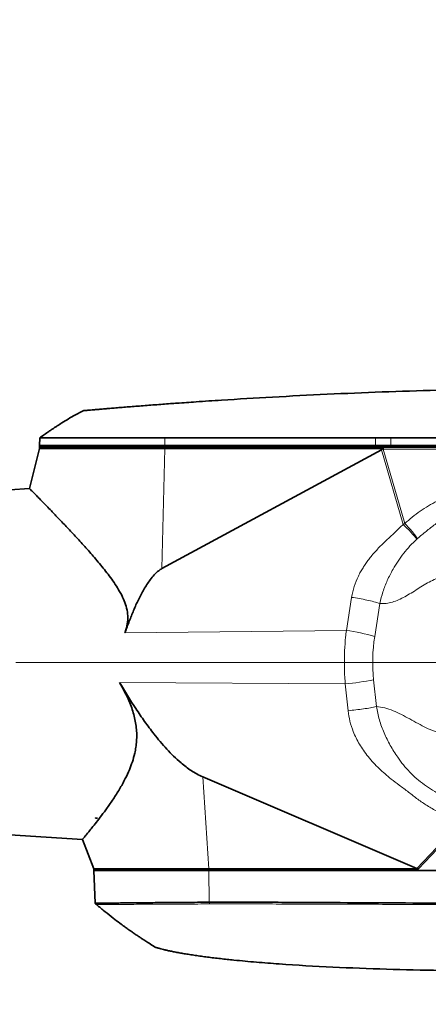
# Model space of a CAD drawing. Header units: millimetres. Extents: x 0 to 14900, y 0 to 10500.
# Tile 50 of 58: x 12307 to 12584, y 5590 to 6257. Entities that reach past the tile are written whole.
import ezdxf

# ---------------------------------------------------------------- set-up
doc = ezdxf.new("R2010")
doc.units = ezdxf.units.MM
doc.header["$LTSCALE"] = 25
doc.styles.add('SLDTEXTSTYLE0', font='TXT', dxfattribs={"width": 0.605})
doc.dimstyles.new('SLDDIMSTYLE1', dxfattribs={"dimtxt": 87.5, "dimasz": 87.5, "dimexe": 0, "dimexo": 0.0625, "dimgap": 21.875, "dimtad": 1, "dimdec": 4, "dimlfac": 25, "dimzin": 12, "dimdsep": 46, "dimtxsty": 'SLDTEXTSTYLE0', "dimsah": 1, "dimcen": 0.09, "dimadec": 1, "dimazin": 3, "dimtfac": 1, "dimtofl": 0, "dimtmove": 0, "dimatfit": 3, "dimfxl": 1, "dimfrac": 2, "dimtolj": 1, "dimtzin": 12, "dimarcsym": 0})
doc.dimstyles.new('SLDDIMSTYLE2', dxfattribs={"dimtxt": 87.5, "dimasz": 87.5, "dimexe": 0, "dimexo": 0.0625, "dimgap": 21.875, "dimtad": 1, "dimdec": 1, "dimrnd": 1e-09, "dimzin": 12, "dimdsep": 46, "dimtxsty": 'SLDTEXTSTYLE0', "dimsah": 1, "dimcen": 0, "dimadec": 0, "dimazin": 3, "dimtfac": 1, "dimtofl": 0, "dimtmove": 0, "dimatfit": 3, "dimfxl": 1, "dimfrac": 2, "dimtolj": 1, "dimtzin": 12, "dimarcsym": 0})

# ---------------------------------------------------------------- blocks, each defined once
blk = doc.blocks.new('_D_6')
at = {"color": 7, "linetype": 'Continuous', "lineweight": 0}
for p, q in [((7705.47, 6386.14), (7414.44, 6437.46)), ((12304.64, 5821.78), (14451.6, 5821.78))]:
    blk.add_line(p, q, dxfattribs=at)
at = {"color": 7, "linetype": 'Continuous', "lineweight": 18}
blk.add_arc((10906.09, 5821.78), 3508.01, 0, 170, dxfattribs=at)
for points in [[(7451.38, 6430.94), (7479.92, 6514.59), (7455.36, 6519.24)], [(14414.1, 5821.78), (14425.51, 5909.43), (14400.51, 5909.12)]]:
    blk.add_solid(points, dxfattribs=at)
at = {"color": 7, "linetype": 'Continuous', "lineweight": 18, "insert": (11097.81, 9439.64), "char_height": 87.5, "attachment_point": 1, "rotation": 355, "style": 'SLDTEXTSTYLE0'}
blk.add_mtext('170°', dxfattribs=at)
blk = doc.blocks.new('_D_7')
at = {"color": 7, "linetype": 'Continuous', "lineweight": 0}
for p, q in [((12304.64, 5821.78), (14452.32, 5821.78)), ((7705.47, 5257.43), (7413.73, 5205.99))]:
    blk.add_line(p, q, dxfattribs=at)
at = {"color": 7, "linetype": 'Continuous', "lineweight": 18}
blk.add_arc((10906.09, 5821.78), 3508.73, 190, 0, dxfattribs=at)
for points in [[(14414.82, 5821.78), (14401.23, 5734.45), (14426.23, 5734.14)], [(7450.66, 5212.5), (7454.65, 5124.2), (7479.21, 5128.85)]]:
    blk.add_solid(points, dxfattribs=at)
at = {"color": 7, "linetype": 'Continuous', "lineweight": 18, "insert": (11078.22, 2427.93), "char_height": 87.5, "attachment_point": 1, "rotation": 5, "style": 'SLDTEXTSTYLE0'}
blk.add_mtext('170°', dxfattribs=at)
blk = doc.blocks.new('_D_8')
at = {"color": 7, "linetype": 'Continuous', "lineweight": 0}
blk.add_line((13076.04, 8173.66), (10906.09, 5821.78), dxfattribs=at)
at = {"color": 7, "linetype": 'Continuous', "lineweight": 18}
blk.add_solid([(13076.04, 8173.66), (13007.52, 8117.82), (13025.9, 8100.87)], dxfattribs=at)
at = {"color": 7, "linetype": 'Continuous', "lineweight": 18, "insert": (11787.19, 6943), "char_height": 87.5, "attachment_point": 1, "rotation": 47.30384, "style": 'SLDTEXTSTYLE0'}
blk.add_mtext('R3200', dxfattribs=at)
blk = doc.blocks.new('_D_9')
at = {"color": 7, "linetype": 'Continuous', "lineweight": 0}
for q in [(12394.52, 6681.13), (10906.09, 5821.78)]:
    blk.add_line((11830.14, 6355.28), q, dxfattribs=at)
at = {"color": 7, "linetype": 'Continuous', "lineweight": 18}
blk.add_solid([(11830.14, 6355.28), (11912.17, 6388.21), (11899.67, 6409.86)], dxfattribs=at)
at = {"color": 7, "linetype": 'Continuous', "lineweight": 18, "insert": (12031.47, 6601.69), "char_height": 87.5, "attachment_point": 1, "rotation": 30, "style": 'SLDTEXTSTYLE0'}
blk.add_mtext('R1067', dxfattribs=at)

msp = doc.modelspace()

# ---------------------------------------------------------------- linework, layer by layer
at = {"color": 7, "linetype": 'Continuous', "lineweight": 35}
for p, q in [((12320.8051887, 5973.9392728), (12320.6251842, 5968.7846161)), ((12558.8217647, 5973.9658976), (12548.4098325, 5973.9630194)), ((12320.5902634, 5966.7846161), (12313.9017609, 5939.5539119)), ((12320.5902634, 5967.7846161), (12320.5902634, 5966.7846161)), ((12405.6600594, 5967.7846161), (12320.5902634, 5967.7846161)), ((12320.5902634, 5966.7846161), (12405.6600594, 5966.7846161)), ((12320.6251842, 5968.7846161), (12320.695111, 5967.7846161)), ((12320.6251842, 5968.7846161), (12405.6811845, 5968.7846161)), ((12552.3753701, 5965.8276029), (12403.5681163, 5885.3056943)), ((12553.3269912, 5967.7846161), (12405.6600594, 5967.7846161)), ((12405.6600594, 5966.7846161), (12553.5684904, 5966.7846161)), ((12405.6811845, 5968.7846161), (12548.3909635, 5968.7846161)), ((12548.3909635, 5968.7846161), (12558.8217647, 5968.7846161)), ((12552.8843666, 5966.2168012), (12553.5684904, 5966.7846161)), ((12553.3269912, 5967.7846161), (12553.3269912, 5967.3297305)), ((12828.5902634, 5967.7846161), (12553.3269912, 5967.7846161)), ((12558.8217647, 5968.7846161), (12828.5902634, 5968.7846161)), ((12313.9714103, 5939.6030421), (12300.5902634, 5938.7846161)), ((12431.2328684, 5744.2335964), (12576.3940121, 5681.9884369)), ((12358.6407854, 5716.3797852), (12360.0014397, 5716.2846161)), ((12358.6407854, 5716.2846161), (12358.6407854, 5716.3797852)), ((12358.6407854, 5716.3797852), (12358.7240066, 5716.2846161)), ((12358.7240066, 5716.2846161), (12358.6407854, 5716.2846161)), ((12358.7240066, 5716.2846161), (12360.0014397, 5716.2846161)), ((12300.5902634, 5704.7846161), (12349.7706952, 5701.776612)), ((12349.6985469, 5701.8222226), (12357.3902634, 5681.7846161)), ((12357.3902634, 5681.7846161), (12357.3902634, 5680.7846161)), ((12435.4959192, 5681.7846161), (12357.3902634, 5681.7846161)), ((12435.4959192, 5680.7846161), (12357.3902634, 5680.7846161)), ((12357.4950257, 5680.7846161), (12358.2739204, 5658.479989)), ((12577.5312308, 5681.7846161), (12435.4959192, 5681.7846161)), ((12691.5155, 5680.7846161), (12435.4959192, 5680.7846161)), ((12435.6426685, 5659.2394288), (12435.6567746, 5659.2392671))]:
    msp.add_line(p, q, dxfattribs=at)
at = {"color": 8, "linetype": 'Continuous', "lineweight": 18}
for p, q in [((12405.7001692, 5973.9947806), (12405.6811845, 5968.7846161)), ((12548.4098325, 5973.9630194), (12548.3909635, 5968.7846161)), ((12558.8217647, 5973.9658976), (12558.8217647, 5968.7846161)), ((12403.5681163, 5885.3056943), (12405.6600594, 5966.7846161)), ((12405.6600594, 5967.7846161), (12405.6600594, 5966.7846161)), ((12405.6811845, 5968.7846161), (12405.6884809, 5967.7846161)), ((12548.3909635, 5968.7846161), (12548.39826, 5967.7846161)), ((12567.0483086, 5915.2667978), (12552.3753701, 5965.8276029)), ((12553.5774756, 5967.3359386), (12621.8072399, 5967.3359386)), ((12553.5774756, 5966.2425255), (12553.5774756, 5967.3359386)), ((12553.5774756, 5966.2425255), (12568.2022197, 5915.8477909)), ((12621.8072399, 5966.2425255), (12553.5774756, 5966.2425255)), ((12558.8217647, 5968.7846161), (12558.8217647, 5967.7846161)), ((12567.0483086, 5915.2667978), (12568.2022197, 5915.8477909)), ((12576.7170313, 5905.6275665), (12576.3707379, 5905.323506)), ((12528.5918749, 5843.3968039), (12532.126387, 5865.8280194)), ((12551.3302701, 5861.7095254), (12547.795758, 5839.2783099)), ((12528.5918749, 5843.3968039), (12378.5561468, 5841.8822316)), ((12527.8442522, 5807.1933942), (12374.8324975, 5808.2365874)), ((12529.7673666, 5788.9932362), (12527.8442522, 5807.1933942)), ((12547.0481352, 5809.9749197), (12548.9712497, 5791.7747617)), ((12431.2328684, 5744.2335964), (12435.4959192, 5681.7846161)), ((12576.3940121, 5681.9884369), (12606.0023203, 5713.4449172)), ((12606.6982193, 5712.7722292), (12577.5312308, 5681.7846161)), ((12435.4959192, 5680.7846161), (12435.4959192, 5681.7846161)), ((12435.6426685, 5659.2394288), (12435.5088244, 5680.7846161)), ((12435.8278042, 5658.0739624), (12435.6567746, 5659.2392671))]:
    msp.add_line(p, q, dxfattribs=at)
at = {"color": 7, "linetype": 'Continuous', "lineweight": 35, "flags": 128}
for points in [[(12548.4098325, 5973.9630194), (12474.3960235, 5973.9807012), (12405.7001692, 5973.9947806)], [(12828.5902634, 5973.9777044), (12754.1701447, 5973.9777044), (12679.750026, 5973.9774743), (12558.8217647, 5973.9658976)], [(12358.3183445, 5658.4429934), (12358.6646305, 5658.1488666), (12359.3044684, 5657.6054038)]]:
    msp.add_lwpolyline(points, dxfattribs=at)
at = {"color": 7, "linetype": 'Continuous', "lineweight": 18}
msp.add_arc((10906.0902605, 5821.7846161), 3200, 190, 170, dxfattribs=at)
at = {"color": 8, "linetype": 'Continuous', "lineweight": 18}
for centre, radius, start, end in [((12511.2950413, 5715.9128421), 128.652015, 73.5178490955, 82.2733758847), ((12510.711359, 5993.1636754), 186.7578151, 275.2636331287, 281.2193888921)]:
    msp.add_arc(centre, radius, start, end, dxfattribs=at)
at = {"color": 7, "linetype": 'Continuous', "lineweight": 35}
for centre, major_axis, ratio, start_param, end_param in [((12488.6164461, 6186.4440453), (-63.4031091, 220.7623299), 0.0870313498, 3.1607164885, 3.1905826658), ((12591.1764084, 5697.4151505), (15.3509321, 15.043403), 0.2764506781, 3.2548810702, 3.4165495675)]:
    msp.add_ellipse(centre, major_axis=major_axis, ratio=ratio, start_param=start_param, end_param=end_param, dxfattribs=at)
at = {"color": 8, "linetype": 'Continuous', "lineweight": 18}
for centre, major_axis, ratio, start_param, end_param in [((12593.6065607, 5824.6634277), (-41.0576256, 141.4785878), 0.1357628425, 6.2323734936, 6.2660352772), ((12593.6065607, 5824.6634277), (-41.3506687, 142.4883717), 0.1752409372, 6.2323734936, 6.2417022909), ((12659.2335606, 5821.7846161), (112.807634, 0), 0.9981278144, 2.9855943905, 3.2466710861)]:
    msp.add_ellipse(centre, major_axis=major_axis, ratio=ratio, start_param=start_param, end_param=end_param, dxfattribs=at)
at = {"color": 7, "linetype": 'Continuous', "lineweight": 35}
for points, knots in [([(12701.5902634, 6007.7846161), (12676.78214, 6007.651404), (12627.1658931, 6007.3849799), (12552.7670325, 6005.2290358), (12491.7003494, 6002.4055173), (12449.6945522, 5999.8741908), (12428.154572, 5998.4374212), (12416.6606466, 5997.6269744), (12409.123655, 5997.0791871), (12404.1167279, 5996.7091631), (12398.7811283, 5996.3076631), (12393.501903, 5995.9033206), (12388.3945019, 5995.5053664), (12383.5175408, 5995.1192161), (12378.8757492, 5994.74615), (12374.4413217, 5994.3846523), (12370.3158284, 5994.0438245), (12366.5432618, 5993.72839), (12363.1233369, 5993.4393555), (12360.0382442, 5993.1760717), (12357.3679441, 5992.9462188), (12355.1321908, 5992.7523875), (12353.327473, 5992.5950113), (12351.9391464, 5992.4733778), (12351.043731, 5992.39467), (12350.6051605, 5992.3560434), (12350.6360731, 5992.358766), (12350.6465426, 5992.3596881)], [0, 0, 0, 0, 0.1915709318, 0.3831418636, 0.5747127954, 0.6636292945, 0.7080905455, 0.7414371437, 0.7525732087, 0.7664985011, 0.780520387, 0.7948469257, 0.8092787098, 0.8232040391, 0.8372259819, 0.8515532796, 0.8659862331, 0.8799013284, 0.8939136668, 0.9082330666, 0.922658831, 0.9365216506, 0.950481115, 0.9647465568, 0.9791183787, 0.9929277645, 1, 1, 1, 1]), ([(12350.7418581, 5992.4263257), (12348.83796, 5991.4817384), (12345.2089042, 5989.6812428), (12340.2901568, 5986.8233138), (12336.1745147, 5984.2925434), (12333.1292704, 5982.3345907), (12330.9138666, 5980.8774452), (12329.0117692, 5979.60804), (12326.7473383, 5978.0737615), (12323.9605903, 5976.1557479), (12321.9346513, 5974.7299248), (12320.8592847, 5973.9730992)], [0, 0, 0, 0, 0.1812876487, 0.3455557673, 0.4851207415, 0.5935194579, 0.654430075, 0.7113628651, 0.7886285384, 0.8878042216, 1, 1, 1, 1]), ([(12405.7001692, 5973.9947806), (12403.0917579, 5973.9928083), (12397.8566574, 5973.98885), (12390.1161756, 5973.9840805), (12382.4706966, 5973.977843), (12375.0819486, 5973.9732685), (12368.001759, 5973.9676254), (12361.2932482, 5973.9634547), (12354.9009348, 5973.9586902), (12348.9612886, 5973.9548207), (12343.5106288, 5973.9511946), (12338.5939715, 5973.9476766), (12334.1730221, 5973.9452559), (12330.3503008, 5973.9421364), (12327.1449918, 5973.9408462), (12324.5764281, 5973.9384007), (12322.6177024, 5973.937934), (12321.3752192, 5973.9364624), (12320.7961254, 5973.9365121), (12320.8650783, 5973.9364931), (12320.8849503, 5973.9364877)], [0, 0, 0, 0, 0.0567576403, 0.1139130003, 0.1715268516, 0.2300856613, 0.2868425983, 0.3439972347, 0.40161036, 0.4601683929, 0.5168740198, 0.5740797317, 0.6316927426, 0.6902506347, 0.7469566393, 0.8040592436, 0.8617761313, 0.9203344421, 0.9770407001, 1, 1, 1, 1]), ([(12553.5684904, 5966.7846161), (12553.5089737, 5966.8594649), (12553.4015429, 5966.9945709), (12553.3332315, 5967.1915792), (12553.3283764, 5967.2990639), (12553.3269912, 5967.3297305)], [0, 0, 0, 0, 0.4702702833, 0.8488619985, 1, 1, 1, 1]), ([(12313.9755236, 5939.5357894), (12313.956448, 5939.5552018), (12313.8755604, 5939.6375168), (12314.2552706, 5939.2511345), (12315.0543148, 5938.4375654), (12316.3595569, 5937.1071833), (12318.0875094, 5935.3430073), (12320.2052027, 5933.1761049), (12322.6741687, 5930.642609), (12325.4980156, 5927.734522), (12329.1423138, 5923.9644001), (12333.7437239, 5919.1714627), (12339.4326419, 5913.1772626), (12345.5814352, 5906.5915047), (12352.0795531, 5899.4616652), (12358.7752607, 5891.8374979), (12364.3990254, 5885.0403556), (12368.8043026, 5879.2570907), (12372.0228145, 5874.6788848), (12375.040432, 5869.8407571), (12377.5838761, 5864.8953763), (12379.4790174, 5859.8047207), (12380.5196243, 5854.6374259), (12380.4975322, 5849.2010601), (12379.612029, 5844.9351033), (12378.7770043, 5842.5207968), (12378.5561468, 5841.8822316)], [0, 0, 0, 0, 0.0127482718, 0.0540571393, 0.0956670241, 0.1381925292, 0.1810165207, 0.222487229, 0.2641914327, 0.3065602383, 0.3491299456, 0.41188073, 0.4751250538, 0.5397058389, 0.6046652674, 0.6696661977, 0.7349762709, 0.768175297, 0.8014393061, 0.8350126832, 0.8688005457, 0.8983016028, 0.9284483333, 0.9580442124, 0.9889030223, 1, 1, 1, 1]), ([(12403.5681163, 5885.3056943), (12402.8373633, 5884.8547244), (12400.9125036, 5883.6668348), (12398.2732017, 5881.0904283), (12394.8805579, 5876.861981), (12391.2681705, 5871.2571635), (12387.612702, 5864.2691644), (12384.4309326, 5857.0515095), (12381.4249459, 5849.5794531), (12379.5321428, 5844.5009083), (12378.5561468, 5841.8822316)], [0, 0, 0, 0, 0.0502421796, 0.1323417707, 0.2146956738, 0.3691504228, 0.5241215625, 0.6796227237, 0.8348021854, 1, 1, 1, 1]), ([(12349.7752868, 5701.851683), (12349.7576151, 5701.8307701), (12349.6770974, 5701.7354845), (12350.1127974, 5702.2508375), (12351.0061431, 5703.3126161), (12352.307805, 5704.8705996), (12354.0084375, 5706.9279525), (12356.2695852, 5709.7035383), (12359.1480769, 5713.3125697), (12362.6870404, 5717.8983479), (12366.5883161, 5723.1887136), (12370.7044384, 5729.1367423), (12374.8616836, 5735.7066545), (12378.5522211, 5742.3452399), (12381.4816261, 5748.6375319), (12383.6468288, 5754.3743318), (12385.0980538, 5759.4944242), (12386.0066174, 5764.2351373), (12386.4829858, 5768.4942298), (12386.6018145, 5772.899807), (12386.327954, 5777.3793088), (12385.6569352, 5781.8931654), (12384.606449, 5786.3994237), (12383.1946071, 5790.9068865), (12381.1779906, 5796.0939522), (12378.448011, 5801.9190846), (12376.0409686, 5806.1249871), (12374.8324975, 5808.2365874)], [0, 0, 0, 0, 0.0144774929, 0.0659637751, 0.109734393, 0.1537974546, 0.1987258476, 0.2439274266, 0.3007133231, 0.357939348, 0.4163915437, 0.4752114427, 0.533228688, 0.5915988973, 0.6364459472, 0.674078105, 0.7119643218, 0.7378079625, 0.7638159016, 0.7900125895, 0.8164400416, 0.8423122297, 0.8684116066, 0.8947085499, 0.9211881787, 0.9604320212, 1, 1, 1, 1]), ([(12374.8324975, 5808.2365874), (12378.4666032, 5802.2516766), (12383.9245079, 5793.2632004), (12391.8554489, 5781.6832573), (12398.7033487, 5772.451349), (12405.2710142, 5764.5868687), (12411.5083297, 5758.1293445), (12416.9673191, 5753.1383275), (12422.2466064, 5749.136658), (12427.2267257, 5746.0941634), (12429.8976814, 5744.8536953), (12431.2328684, 5744.2335964)], [0, 0, 0, 0, 0.2430467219, 0.3650212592, 0.486978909, 0.6418181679, 0.7199882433, 0.7981331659, 0.8980310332, 0.9490266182, 1, 1, 1, 1]), ([(12358.3523805, 5658.4827289), (12358.3444031, 5658.4832005), (12358.3232519, 5658.4844509), (12359.0172694, 5658.5006629), (12360.3539959, 5658.5107235), (12362.3588187, 5658.5233603), (12364.9967323, 5658.5610508), (12368.2928734, 5658.6141571), (12372.1905449, 5658.658573), (12376.6289708, 5658.7051901), (12381.5375265, 5658.7567357), (12386.9467534, 5658.8151738), (12392.7949629, 5658.8650916), (12399.0685164, 5658.9220821), (12405.708556, 5658.9750561), (12412.7019609, 5659.0362286), (12420.0396477, 5659.1041398), (12426.4110508, 5659.1049027), (12431.6488632, 5659.2379861), (12434.3105335, 5659.2389476), (12435.6426685, 5659.2394288)], [0, 0, 0, 0, 0.0360357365, 0.0955450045, 0.1554674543, 0.2149766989, 0.2748986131, 0.3361221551, 0.3977959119, 0.4573299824, 0.5172774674, 0.576793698, 0.6367232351, 0.6962394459, 0.7561687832, 0.8160298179, 0.8763112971, 0.937918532, 0.9689289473, 1, 1, 1, 1]), ([(12435.6567746, 5659.2392671), (12438.9431487, 5659.2279328), (12445.5158345, 5659.2052643), (12455.3737359, 5659.3038554), (12468.5190353, 5659.268999), (12484.9504804, 5659.1244521), (12511.2407683, 5659.0230762), (12544.1036479, 5658.8226419), (12583.5390638, 5658.6383952), (12616.4018982, 5658.4859733), (12642.6921373, 5658.3795401), (12659.1235327, 5658.3146536), (12672.1846055, 5658.2963008), (12681.8756201, 5658.2186897), (12688.2801877, 5658.2183421), (12691.4824737, 5658.2181683)], [0, 0, 0, 0, 0.0385379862, 0.07707524, 0.1156129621, 0.1926873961, 0.2697618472, 0.4239107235, 0.5780595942, 0.7322084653, 0.8092829, 0.8863573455, 0.924894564, 0.9624472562, 1, 1, 1, 1]), ([(12359.3105201, 5657.6109201), (12361.2240008, 5656.0031696), (12364.9220732, 5652.8959642), (12370.2306194, 5648.7066743), (12374.6067311, 5645.378472), (12377.9720398, 5642.8996168), (12380.5868311, 5641.0153481), (12383.0090474, 5639.303997), (12385.4210638, 5637.632744), (12387.681455, 5636.0970145), (12389.8571964, 5634.6450484), (12392.1941306, 5633.1102479), (12395.1354479, 5631.223749), (12397.607249, 5629.6614132), (12399.1165467, 5628.7512863), (12399.3654647, 5628.6011853)], [0, 0, 0, 0, 0.1514418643, 0.2926828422, 0.4097363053, 0.4845945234, 0.5459587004, 0.6050400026, 0.6643124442, 0.7237773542, 0.7706357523, 0.8228198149, 0.8931982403, 0.9823859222, 1, 1, 1, 1]), ([(12628.5902634, 5612.7846161), (12616.448794, 5612.834169), (12592.1632485, 5612.9332856), (12555.7434151, 5613.7523219), (12519.3405741, 5615.1273634), (12489.9850853, 5616.8227736), (12467.6720017, 5618.5488095), (12455.9470018, 5619.626056), (12447.7868543, 5620.4757517), (12443.2171831, 5620.9805062), (12438.7799468, 5621.5012014), (12434.4540855, 5622.0410952), (12430.2725519, 5622.5969228), (12426.1931349, 5623.1759771), (12422.3192841, 5623.7650556), (12418.6923789, 5624.3563769), (12415.3096316, 5624.9481567), (12412.1559038, 5625.5417593), (12409.3290728, 5626.1153602), (12406.8458656, 5626.6576198), (12404.7077618, 5627.1588065), (12402.8990533, 5627.6128289), (12401.4820292, 5627.9919641), (12400.4671249, 5628.2774943), (12399.5533378, 5628.545189), (12399.440608, 5628.5799561), (12399.3664562, 5628.6028253)], [0, 0, 0, 0, 0.139205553, 0.2784409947, 0.4176480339, 0.5568583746, 0.6155378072, 0.6742289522, 0.6918584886, 0.7095868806, 0.7272261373, 0.744383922, 0.7616652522, 0.779319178, 0.7971029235, 0.814262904, 0.8315415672, 0.8492036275, 0.8670039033, 0.8839284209, 0.9009781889, 0.9184315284, 0.9360264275, 0.9522599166, 0.9685973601, 1, 1, 1, 1])]:
    msp.add_open_spline(points, degree=3, knots=knots, dxfattribs=at)
at = {"color": 8, "linetype": 'Continuous', "lineweight": 18}
for points, knots in [([(12568.2022197, 5915.8477909), (12569.8183969, 5917.3079693), (12573.1363418, 5920.3056551), (12578.5229804, 5924.2518747), (12584.1956813, 5927.8878154), (12590.3166512, 5931.3530776), (12594.6239546, 5933.5596139), (12596.9301278, 5934.7410154)], [0, 0, 0, 0, 0.18971104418, 0.38946893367, 0.57999513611, 0.77512521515, 1, 1, 1, 1]), ([(12601.9173499, 5923.3245291), (12599.6252263, 5922.1299831), (12595.052132, 5919.7467034), (12588.6622863, 5915.3366792), (12582.5604792, 5910.5807634), (12578.6705438, 5907.2834608), (12576.7170313, 5905.6275665)], [0, 0, 0, 0, 0.25031414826, 0.49941034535, 0.74860555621, 1, 1, 1, 1]), ([(12532.126387, 5865.8280194), (12532.6257418, 5868.2682404), (12533.6402638, 5873.2259538), (12536.0139392, 5878.91715), (12538.1922514, 5883.1148925), (12539.8553769, 5885.9365449), (12541.7011435, 5888.7415401), (12543.7313579, 5891.5301007), (12546.7917175, 5895.3593724), (12550.9928171, 5899.9726101), (12556.3804207, 5905.1820654), (12561.8143892, 5910.1488388), (12565.3031756, 5913.5603293), (12567.0483086, 5915.2667978)], [0, 0, 0, 0, 0.121464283, 0.2467748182, 0.2985921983, 0.351584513, 0.4058906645, 0.4616397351, 0.5189510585, 0.643612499, 0.7636916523, 0.8817957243, 1, 1, 1, 1]), ([(12567.0483086, 5915.2667978), (12567.9969772, 5914.3388699), (12569.9429152, 5912.4354758), (12572.6914413, 5909.5766525), (12575.0054605, 5907.0357712), (12575.9232865, 5905.884678), (12576.3707379, 5905.323506)], [0, 0, 0, 0, 0.2437561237, 0.5, 0.7562438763, 1, 1, 1, 1]), ([(12568.2022197, 5915.8477909), (12569.1055808, 5914.9096759), (12570.9565824, 5912.9874629), (12573.4869372, 5910.0762635), (12575.5645902, 5907.4565275), (12576.3390599, 5906.2274193), (12576.7170313, 5905.6275665)], [0, 0, 0, 0, 0.2440195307, 0.5, 0.7559804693, 1, 1, 1, 1]), ([(12576.3707379, 5905.323506), (12574.7761093, 5903.7972098), (12571.623923, 5900.7800997), (12567.4215031, 5895.7337555), (12563.6285733, 5890.4464521), (12559.8339326, 5884.3301182), (12556.248511, 5877.4078769), (12553.1775999, 5869.6384839), (12551.9432878, 5864.3406703), (12551.3302701, 5861.7095254)], [0, 0, 0, 0, 0.1301345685, 0.2572438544, 0.383181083, 0.5103868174, 0.6780095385, 0.8400843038, 1, 1, 1, 1]), ([(12599.3009415, 5880.6283889), (12597.8068012, 5880.5442988), (12594.7858832, 5880.3742819), (12590.2979475, 5878.9023109), (12585.8278004, 5876.8423111), (12581.366378, 5874.3041027), (12576.9083815, 5871.5319832), (12572.5342689, 5868.7818641), (12568.2403801, 5866.2565032), (12564.0275067, 5864.1222501), (12559.8055886, 5862.5207322), (12555.5600318, 5861.6032339), (12552.7347177, 5861.6742325), (12551.3302701, 5861.7095254)], [0, 0, 0, 0, 0.0890999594, 0.1801461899, 0.2738022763, 0.369752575, 0.4670812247, 0.5645803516, 0.6555476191, 0.7446942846, 0.8315407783, 0.9162598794, 1, 1, 1, 1]), ([(12527.8442522, 5807.1933942), (12527.7296684, 5808.670284), (12527.3849721, 5813.1131343), (12527.1493939, 5820.623846), (12527.3270287, 5829.7230476), (12527.8694479, 5837.3392054), (12528.4108356, 5841.8787771), (12528.5918749, 5843.3968039)], [0, 0, 0, 0, 0.1226863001, 0.3690707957, 0.6190147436, 0.8725990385, 1, 1, 1, 1]), ([(12604.2991189, 5714.9399549), (12601.9308683, 5715.7412225), (12597.1290041, 5717.3658723), (12590.1372822, 5720.6858218), (12583.3795419, 5724.5665303), (12576.9031721, 5729.0166198), (12570.7459002, 5733.8461834), (12564.6745481, 5738.3130129), (12559.2835677, 5742.4565964), (12554.7306703, 5746.2319849), (12550.7068147, 5749.8654169), (12546.9026758, 5753.6859277), (12543.3266913, 5757.782079), (12540.1503979, 5762.0145151), (12537.4441918, 5766.2504132), (12535.1597829, 5770.4799257), (12532.8830721, 5775.6355272), (12530.8298487, 5781.7800793), (12530.1189532, 5786.6063266), (12529.7673666, 5788.9932362)], [0, 0, 0, 0, 0.068255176, 0.1383941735, 0.2109718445, 0.280927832, 0.352816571, 0.4247239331, 0.4868278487, 0.538541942, 0.5862800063, 0.6349234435, 0.685812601, 0.7348144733, 0.7795168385, 0.8232528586, 0.8662750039, 0.9338638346, 1, 1, 1, 1]), ([(12548.9712497, 5791.7747617), (12549.5493826, 5788.773664), (12550.7145095, 5782.7254714), (12554.0016165, 5773.9249757), (12558.1995056, 5765.4310061), (12562.6965977, 5758.2051844), (12567.201731, 5752.235678), (12571.5082676, 5747.3752067), (12576.2574279, 5742.8428193), (12581.4708716, 5738.7801622), (12586.9789147, 5735.0402227), (12590.8643435, 5732.8385819), (12592.8140827, 5731.7337809)], [0, 0, 0, 0, 0.11972734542, 0.24128972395, 0.36502276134, 0.48801900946, 0.57137241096, 0.65552094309, 0.74023890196, 0.82602511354, 0.91269801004, 1, 1, 1, 1]), ([(12548.9712497, 5791.7747617), (12550.8546004, 5791.5617093), (12554.6649926, 5791.130662), (12560.3006511, 5789.1049217), (12565.9203318, 5786.4816536), (12571.5307241, 5783.432688), (12577.1066079, 5780.3118739), (12582.6536406, 5777.3912067), (12588.1770866, 5774.9890354), (12593.7219904, 5773.2444871), (12597.4536284, 5773.0413864), (12599.3009415, 5772.9408433)], [0, 0, 0, 0, 0.1081049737, 0.2187178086, 0.3320615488, 0.4473054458, 0.5630668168, 0.6757978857, 0.786373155, 0.8942459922, 1, 1, 1, 1]), ([(12359.3059563, 5657.6054297), (12359.3054571, 5657.605424), (12359.0968042, 5657.6030465), (12359.8181331, 5657.621323), (12361.5664393, 5657.623847), (12364.6894119, 5657.6335457), (12368.9438575, 5657.6875692), (12374.3306966, 5657.7218117), (12380.7645858, 5657.7615665), (12388.1589801, 5657.8094306), (12396.4118717, 5657.8543911), (12404.6659642, 5657.8934169), (12412.6371511, 5657.9390735), (12420.1322084, 5657.9757328), (12427.8703165, 5657.9990408), (12433.17213, 5658.0489586), (12435.8278042, 5658.0739624)], [0, 0, 0, 0, 0.0001998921, 0.0835378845, 0.1669991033, 0.2498897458, 0.3333008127, 0.416689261, 0.499582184, 0.5831036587, 0.666373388, 0.7492786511, 0.8119204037, 0.8746896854, 0.937232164, 1, 1, 1, 1]), ([(12435.8278042, 5658.0739624), (12450.0412049, 5658.0623956), (12478.4679956, 5658.039262), (12521.1086705, 5657.8845839), (12563.7492222, 5657.7561875), (12606.3897561, 5657.634769), (12649.0302569, 5657.5228668), (12677.4571569, 5657.4725336), (12691.6706067, 5657.4473671)], [0, 0, 0, 0, 0.1666667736, 0.3333334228, 0.5000000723, 0.666666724, 0.8333333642, 1, 1, 1, 1])]:
    msp.add_open_spline(points, degree=3, knots=knots, dxfattribs=at)
for points in [[(12532.126387, 5865.8280194), (12533.8995864, 5865.5554088), (12537.445985, 5865.0101877), (12542.5954587, 5863.9898837), (12547.3868139, 5862.8782624), (12550.0157847, 5862.0991044), (12551.3302701, 5861.7095254)], [(12529.7673666, 5788.9932362), (12531.5374995, 5789.1781744), (12535.0777653, 5789.5480507), (12540.2212032, 5790.2372897), (12545.0129949, 5790.9870876), (12547.6518314, 5791.5122037), (12548.9712497, 5791.7747617)]]:
    msp.add_open_spline(points, degree=3, dxfattribs=at)

# ---------------------------------------------------------------- dimensions: what is measured, and where the dimension line sits
at = {"color": 7, "linetype": 'Continuous', "lineweight": 18}
for base, line1, line2, picture, middle in [((11211.833438, 9316.4451269), ((12254.6391346, 5821.7846161), (9557.5413863, 5821.7846161)), ((9855.300388, 6007.0672216), (7754.7054508, 6377.4587846)), '_D_6', (11211.833438, 9316.4451269)), ((11211.8965342, 2326.4029129), ((9855.300388, 5636.5020105), (7754.7054508, 5266.1104475)), ((12254.6391346, 5821.7846161), (9557.5413863, 5821.7846161)), '_D_7', (11211.8965342, 2326.4029129))]:
    dim = msp.add_angular_dim_2l(base=base, line1=line1, line2=line2, dimstyle='SLDDIMSTYLE1', dxfattribs=at)
    dim.commit()
    dim.dimension.update_dxf_attribs({"geometry": picture, "text_midpoint": middle, "dimtype": 162})
for mpoint, picture, middle in [((13076.0436873, 8173.6566631), '_D_8', (11991.0672239, 6997.7208896)), ((11830.1393663, 6355.2846161), '_D_9', (12242.4415504, 6593.3274987))]:
    dim = msp.add_radius_dim(center=(10906.0902605, 5821.7846161), mpoint=mpoint, dimstyle='SLDDIMSTYLE2', dxfattribs=at)
    dim.commit()
    dim.dimension.update_dxf_attribs({"geometry": picture, "text_midpoint": middle, "dimtype": 164})

doc.saveas('drawing.dxf')
